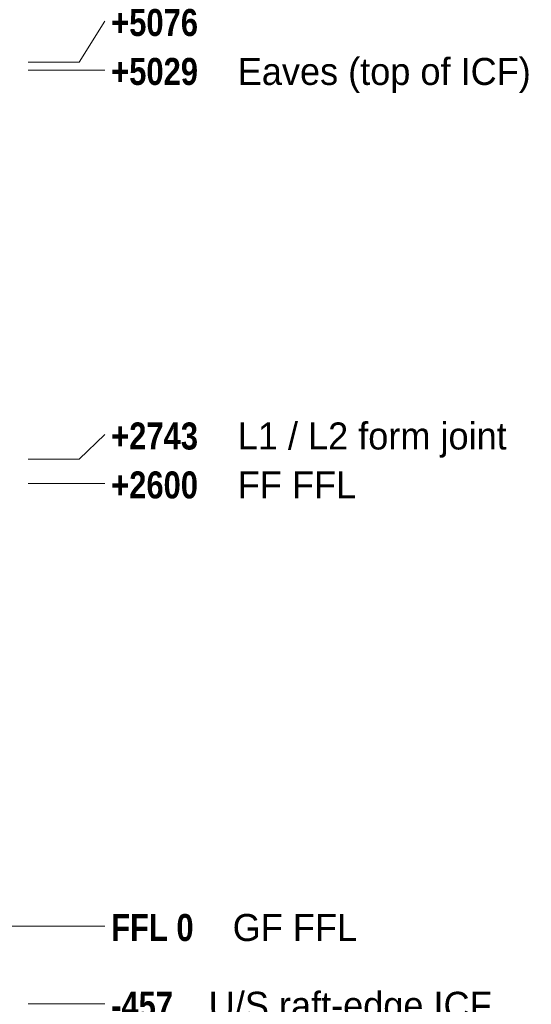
# Model space of a CAD drawing. Header units: millimetres. Extents: x -2175 to 13748, y -4805 to 8231.
# Tile 15 of 16: x 10740 to 13748, y -459 to 5325. Entities that reach past the tile are written whole.
import ezdxf

# ---------------------------------------------------------------- set-up
doc = ezdxf.new("R2010")
doc.units = ezdxf.units.MM
doc.linetypes.add('DASHED', pattern=[1.524, 1.27, -0.254])
for name, color, linetype in [('LINE-STEEL', 7, 'Continuous'), ('LINE-STEEL-DASH', 7, 'DASHED'), ('TEXT-STEEL', 7, 'Continuous')]:
    doc.layers.add(name, color=color, linetype=linetype)
doc.styles.add('OpenSansCondensed-Bold', font='OpenSansCondensed-Bold.ttf')

msp = doc.modelspace()

# ---------------------------------------------------------------- linework, layer by layer
at = {"layer": 'LINE-STEEL', "lineweight": 5}
for p, q in [((11090, 5076), (11240, 5316.5)), ((10790, 5076), (11090, 5076)), ((10790, 5029), (11090, 5029)), ((11090, 5029), (11240, 5029)), ((11090, 2743), (11240, 2887.5)), ((10790, 2743), (11090, 2743)), ((10790, 2600), (11090, 2600)), ((11090, 2600), (11240, 2600)), ((10790, 0), (11090, 0)), ((11090, 0), (11240, 0)), ((10790, -457), (11090, -457)), ((11090, -457), (11240, -457))]:
    msp.add_line(p, q, dxfattribs=at)
at = {"layer": 'LINE-STEEL-DASH', "lineweight": 5}
msp.add_line((-1700, 0), (10790, 0), dxfattribs=at)

# ---------------------------------------------------------------- texts
at = {"layer": 'TEXT-STEEL', "style": 'OpenSansCondensed-Bold'}
for s, p in [('+5076', (11277.5, 5229)), ('+5029', (11277.5, 4941.5)), ('+2743', (11277.5, 2800)), ('+2600', (11277.5, 2512.5)), ('FFL 0', (11277.5, -87.5)), ('-457', (11277.5, -544.5))]:
    msp.add_text(s, height=158.75, dxfattribs=at).set_placement(p)
at = {"layer": 'TEXT-STEEL'}
for s, p in [('Eaves (top of ICF)', (12021.9, 4941.5)), ('L1 / L2 form joint', (12021.9, 2800)), ('FF FFL', (12021.9, 2512.5)), ('GF FFL', (11992, -87.5)), ('U/S raft-edge ICF', (11851, -544.5))]:
    msp.add_text(s, height=158.75, dxfattribs=at).set_placement(p)

doc.saveas('drawing.dxf')
